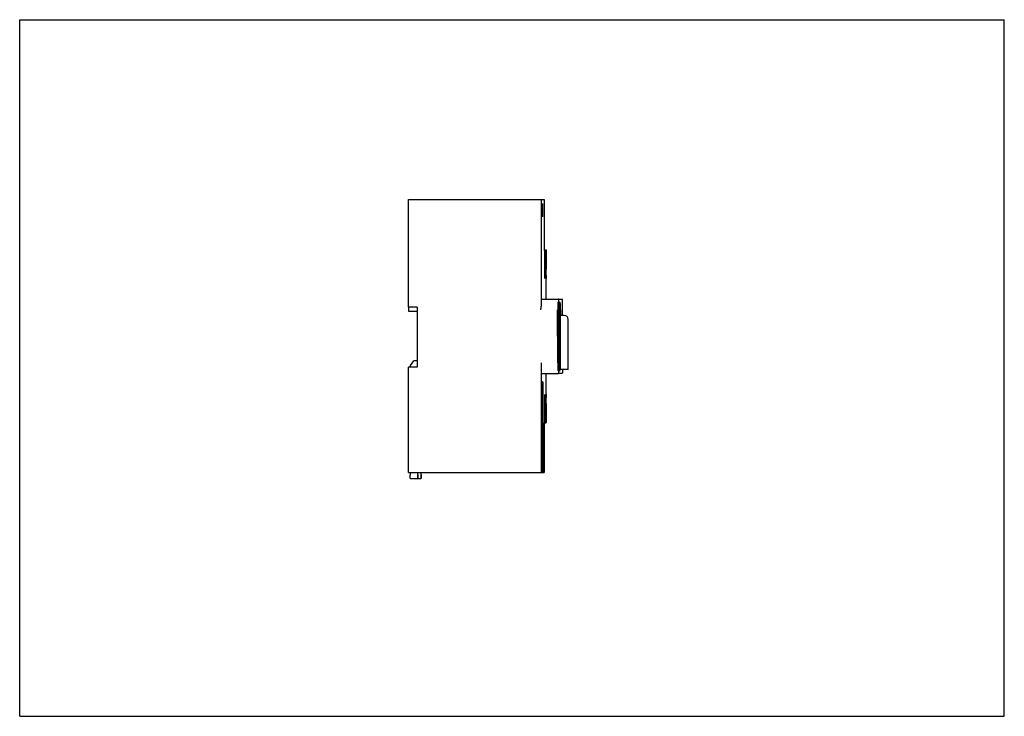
# Model space of a CAD drawing. Header units: inches. Extents: x 0 to 11.7, y 0 to 8.3.
import ezdxf

# ---------------------------------------------------------------- set-up
doc = ezdxf.new("R2010")
doc.units = ezdxf.units.IN
doc.header["$LTSCALE"] = 0.64311
doc.header["$MEASUREMENT"] = 0
doc.layers.get('0').update_dxf_attribs({"linetype": 'CONTINUOUS'})

msp = doc.modelspace()

# ---------------------------------------------------------------- linework, layer by layer
at = {"color": 7, "linetype": 'Continuous'}
for p, q in [((0, 0), (0, 8.268)), ((0, 8.268), (11.693, 8.268)), ((11.693, 0), (11.693, 8.268)), ((4.619, 4.856), (4.619, 6.132)), ((4.619, 6.132), (6.227, 6.132)), ((6.194, 6.126), (6.194, 4.864)), ((6.233, 5.538), (6.233, 6.126)), ((6.233, 5.538), (6.238, 5.538)), ((6.235, 5.538), (6.235, 5.533)), ((6.235, 5.307), (6.235, 5.528)), ((6.237, 5.528), (6.237, 5.538)), ((6.237, 5.528), (6.237, 5.307)), ((6.238, 5.489), (6.238, 5.538)), ((6.239, 5.538), (6.239, 5.489)), ((6.239, 5.538), (6.243, 5.538)), ((6.24, 5.538), (6.24, 5.533)), ((6.24, 5.307), (6.24, 5.528)), ((6.242, 5.528), (6.242, 5.538)), ((6.242, 5.528), (6.242, 5.307)), ((6.243, 5.489), (6.243, 5.538)), ((6.244, 5.538), (6.244, 5.489)), ((6.244, 5.538), (6.248, 5.538)), ((6.245, 5.538), (6.245, 5.533)), ((6.245, 5.307), (6.245, 5.528)), ((6.247, 5.528), (6.247, 5.538)), ((6.247, 5.528), (6.247, 5.307)), ((6.248, 5.489), (6.248, 5.538)), ((6.249, 5.538), (6.249, 5.489)), ((6.249, 5.538), (6.252, 5.538)), ((6.25, 5.538), (6.25, 5.533)), ((6.25, 5.307), (6.25, 5.528)), ((6.252, 5.528), (6.252, 5.538)), ((6.252, 5.528), (6.252, 5.307)), ((6.253, 5.538), (6.253, 5.504)), ((6.253, 5.504), (6.254, 5.504)), ((6.254, 4.952), (6.254, 5.504)), ((6.238, 5.489), (6.238, 5.455)), ((6.243, 5.489), (6.243, 5.455)), ((6.248, 5.489), (6.248, 5.455)), ((6.195, 4.952), (6.393, 4.952)), ((6.389, 4.913), (6.399, 4.913)), ((6.389, 4.913), (6.389, 4.911)), ((6.389, 4.911), (6.389, 4.909)), ((6.399, 4.947), (6.399, 4.91)), ((6.399, 4.913), (6.399, 4.91)), ((6.442, 4.947), (6.402, 4.947)), ((6.404, 4.913), (6.409, 4.913)), ((6.404, 4.913), (6.404, 4.909)), ((6.409, 4.91), (6.409, 4.913)), ((6.411, 4.917), (6.411, 4.918)), ((6.411, 4.895), (6.411, 4.917)), ((6.417, 4.913), (6.411, 4.913)), ((4.721, 4.856), (4.619, 4.856)), ((4.62, 4.805), (4.62, 4.856)), ((4.722, 4.805), (4.62, 4.805)), ((4.721, 4.856), (4.721, 4.144)), ((6.389, 4.195), (6.388, 4.826)), ((6.399, 4.91), (6.389, 4.91)), ((6.399, 4.91), (6.399, 4.908)), ((6.399, 4.113), (6.399, 4.906)), ((6.403, 4.889), (6.403, 4.9)), ((6.403, 4.196), (6.403, 4.826)), ((6.409, 4.909), (6.404, 4.909)), ((6.404, 4.907), (6.404, 4.896)), ((6.404, 4.896), (6.404, 4.826)), ((6.404, 4.826), (6.404, 4.825)), ((6.404, 4.822), (6.404, 4.825)), ((6.409, 4.909), (6.409, 4.905)), ((6.409, 4.826), (6.409, 4.825)), ((6.409, 4.195), (6.409, 4.825)), ((6.41, 4.825), (6.41, 4.84)), ((6.41, 4.194), (6.41, 4.825)), ((6.411, 4.911), (6.414, 4.911)), ((6.416, 4.91), (6.414, 4.911)), ((6.421, 4.759), (6.421, 4.823)), ((6.424, 4.825), (6.424, 4.759)), ((6.448, 4.759), (6.448, 4.822)), ((6.417, 4.759), (6.467, 4.759)), ((6.417, 4.759), (6.417, 4.164)), ((6.514, 4.116), (6.514, 4.711)), ((4.64, 4.162), (4.681, 4.218)), ((4.721, 4.218), (4.681, 4.218)), ((4.619, 2.895), (4.619, 4.144)), ((4.721, 4.144), (4.619, 4.144)), ((4.636, 4.144), (4.636, 4.157)), ((6.193, 4.196), (6.193, 2.901)), ((6.389, 4.109), (6.399, 4.109)), ((6.389, 4.108), (6.389, 4.106)), ((6.399, 4.106), (6.389, 4.106)), ((6.399, 4.113), (6.399, 4.109)), ((6.399, 4.109), (6.399, 4.106)), ((6.399, 4.109), (6.399, 4.076)), ((6.403, 4.119), (6.403, 4.13)), ((6.403, 4.11), (6.403, 4.119)), ((6.404, 4.195), (6.404, 4.198)), ((6.404, 4.195), (6.404, 4.123)), ((6.404, 4.123), (6.404, 4.11)), ((6.404, 4.11), (6.409, 4.11)), ((6.404, 4.11), (6.404, 4.109)), ((6.404, 4.109), (6.404, 4.106)), ((6.409, 4.106), (6.404, 4.106)), ((6.409, 4.114), (6.409, 4.11)), ((6.409, 4.106), (6.409, 4.11)), ((6.41, 4.178), (6.41, 4.194)), ((6.411, 4.12), (6.411, 4.126)), ((6.411, 4.101), (6.411, 4.112)), ((6.414, 4.109), (6.411, 4.109)), ((6.411, 4.106), (6.417, 4.106)), ((6.514, 4.116), (6.417, 4.116)), ((6.42, 4.113), (6.42, 4.116)), ((6.195, 4.07), (6.393, 4.07)), ((6.254, 3.482), (6.254, 4.07)), ((6.4, 4.072), (6.442, 4.072)), ((6.402, 4.082), (6.402, 4.092)), ((6.402, 4.078), (6.402, 4.082)), ((6.196, 3.97), (6.207, 3.97)), ((6.196, 3.97), (6.196, 2.901)), ((6.197, 3.97), (6.205, 3.969)), ((6.199, 2.909), (6.199, 3.951)), ((6.201, 3.956), (6.201, 3.956)), ((6.203, 2.909), (6.203, 3.95)), ((6.204, 3.956), (6.204, 3.956)), ((6.205, 3.969), (6.208, 3.969)), ((6.205, 3.969), (6.205, 3.956)), ((6.214, 3.969), (6.207, 3.97)), ((6.207, 2.909), (6.207, 3.949)), ((6.21, 2.909), (6.21, 3.949)), ((6.214, 3.969), (6.215, 2.901)), ((6.235, 3.491), (6.235, 3.712)), ((6.237, 3.712), (6.237, 3.491)), ((6.24, 3.491), (6.24, 3.712)), ((6.242, 3.712), (6.242, 3.491)), ((6.245, 3.491), (6.245, 3.712)), ((6.247, 3.712), (6.247, 3.491)), ((6.25, 3.491), (6.25, 3.712)), ((6.252, 3.712), (6.252, 3.491)), ((6.238, 3.565), (6.238, 3.53)), ((6.238, 3.482), (6.238, 3.53)), ((6.239, 3.53), (6.239, 3.482)), ((6.243, 3.565), (6.243, 3.53)), ((6.243, 3.482), (6.243, 3.53)), ((6.244, 3.53), (6.244, 3.482)), ((6.248, 3.565), (6.248, 3.53)), ((6.248, 3.482), (6.248, 3.53)), ((6.249, 3.53), (6.249, 3.482)), ((6.233, 3.482), (6.238, 3.482)), ((6.233, 2.901), (6.233, 3.482)), ((6.235, 3.491), (6.235, 3.482)), ((6.237, 3.482), (6.237, 3.487)), ((6.239, 3.482), (6.243, 3.482)), ((6.24, 3.491), (6.24, 3.482)), ((6.242, 3.482), (6.242, 3.487)), ((6.244, 3.482), (6.248, 3.482)), ((6.245, 3.491), (6.245, 3.482)), ((6.247, 3.482), (6.247, 3.487)), ((6.249, 3.482), (6.254, 3.482)), ((6.25, 3.491), (6.25, 3.482)), ((6.252, 3.482), (6.252, 3.487)), ((4.619, 2.895), (6.227, 2.895)), ((4.638, 2.895), (4.638, 2.862)), ((4.638, 2.828), (4.638, 2.862)), ((4.642, 2.821), (4.722, 2.821)), ((4.725, 2.821), (4.762, 2.821)), ((4.726, 2.895), (4.726, 2.862)), ((4.727, 2.87), (4.727, 2.825)), ((4.728, 2.87), (4.729, 2.874)), ((4.728, 2.87), (4.728, 2.825)), ((4.729, 2.884), (4.729, 2.895)), ((4.729, 2.862), (4.729, 2.87)), ((4.729, 2.855), (4.729, 2.862)), ((4.765, 2.895), (4.765, 2.862)), ((4.766, 2.87), (4.767, 2.87)), ((4.767, 2.87), (4.767, 2.825)), ((4.767, 2.87), (4.767, 2.825)), ((4.768, 2.884), (4.768, 2.895)), ((4.768, 2.87), (4.768, 2.874)), ((4.769, 2.862), (4.769, 2.87)), ((4.769, 2.855), (4.769, 2.862)), ((6.196, 2.903), (6.196, 2.903)), ((6.197, 2.903), (6.201, 2.903)), ((6.201, 2.903), (6.205, 2.903)), ((6.202, 2.906), (6.203, 2.908)), ((6.205, 2.903), (6.214, 2.903)), ((6.21, 2.896), (6.209, 2.895)), ((0, 0), (11.693, 0))]:
    msp.add_line(p, q, dxfattribs=at)
for centre, radius, start, end in [((6.188, 6.126), 0.0059, 359.9811, 90.0167), ((5.263, 5.528), 0.971, 359.9889, 0.2802), ((5.268, 5.528), 0.971, 359.9889, 0.2802), ((5.274, 5.528), 0.971, 359.9889, 0.2802), ((5.279, 5.528), 0.971, 359.9889, 0.2802), ((6.393, 4.947), 0.0059, 359.9861, 90.0117), ((3.5, 4.888), 2.903, 0.5482, 0.8483), ((0.801, 4.862), 5.601, 0.3825, 0.5468), ((6.013, 4.906), 0.386, 359.9885, 0.2963), ((-5.982, 4.828), 12.385, 359.9947, 0.286), ((6.799, 4.898), 0.395, 178.478, 178.761), ((14.102, 4.831), 7.692, 179.5243, 179.9343), ((6.467, 4.711), 0.0472, 0, 90), ((3.621, 4.133), 2.782, 359.1553, 359.5327), ((-4.8, 4.192), 11.203, 359.6835, 0.0207), ((6.662, 4.117), 0.258, 181.5305, 181.7121), ((6.559, 4.114), 0.155, 181.8182, 182.0829), ((12.913, 4.182), 6.502, 180.0371, 180.4961), ((8.503, 4.143), 2.092, 180.6287, 180.7577), ((7.89, 4.135), 1.479, 180.755, 180.902), ((6.393, 4.076), 0.0059, 269.9778, 0.0244), ((7.208, 3.491), 0.971, 179.9889, 180.2802), ((7.213, 3.491), 0.971, 179.9889, 180.2802), ((7.218, 3.491), 0.971, 179.9889, 180.2802), ((7.224, 3.491), 0.971, 179.9889, 180.2802), ((3.269, 2.884), 1.459, 359.7954, 0.004), ((3.895, 2.881), 0.833, 359.5125, 359.817), ((1.629, 2.859), 3.1, 359.6422, 359.9254), ((3.427, 2.847), 1.302, 359.2917, 359.6763), ((4.266, 2.837), 0.463, 358.9072, 359.3145), ((3.309, 2.884), 1.459, 359.7954, 0.004), ((3.935, 2.881), 0.833, 359.5125, 359.817), ((1.669, 2.859), 3.1, 359.6422, 359.9254), ((3.466, 2.847), 1.302, 359.2917, 359.6763), ((4.306, 2.837), 0.463, 358.9072, 359.3145), ((6.19, 2.909), 0.00593, 351.6815, 359.5002), ((6.197, 2.909), 0.00583, 350.3288, 359.9429), ((6.201, 2.909), 0.00583, 330.167, 359.9428), ((6.205, 2.909), 0.00583, 330.1741, 359.9429), ((6.209, 2.901), 0.00597, 287.0696, 299.9244), ((6.208, 2.909), 0.00583, 330.167, 359.9428), ((6.227, 2.901), 0.0059, 269.9883, 0.0139)]:
    msp.add_arc(centre, radius, start, end, dxfattribs=at)
msp.add_ellipse((6.414, 4.51), major_axis=(0, 0.0564), ratio=0.008727, dxfattribs=at)
for centre, major_axis, ratio, start_param, end_param in [((4.64, 4.162), (0.00394, 0.00535), 0.004167, -4.709321, -3.138525), ((6.417, 4.164), (0, 0.0472), 0.008727, -4.712389, -3.141593)]:
    msp.add_ellipse(centre, major_axis=major_axis, ratio=ratio, start_param=start_param, end_param=end_param, dxfattribs=at)
for points, knots in [([(6.197, 6.085), (6.197, 6.085), (6.197, 6.085), (6.197, 6.084), (6.197, 6.084), (6.197, 6.083), (6.197, 6.081), (6.197, 6.079), (6.197, 6.075), (6.197, 6.071), (6.197, 6.067), (6.197, 6.059), (6.197, 6.049), (6.197, 6.036), (6.197, 6.021), (6.197, 6.011), (6.197, 6.006)], [0, 0, 0, 0, 0.00129, 0.004941, 0.010971, 0.019369, 0.043205, 0.07628, 0.118239, 0.168664, 0.227124, 0.29303, 0.444486, 0.61732, 0.805112, 1, 1, 1, 1]), ([(6.198, 6.006), (6.198, 6.011), (6.198, 6.021), (6.198, 6.036), (6.198, 6.049), (6.198, 6.059), (6.198, 6.067), (6.198, 6.071), (6.198, 6.075), (6.198, 6.079), (6.198, 6.081), (6.198, 6.083), (6.198, 6.084), (6.198, 6.084), (6.198, 6.085), (6.198, 6.085), (6.197, 6.085)], [0, 0, 0, 0, 0.19492, 0.382722, 0.55556, 0.70703, 0.772944, 0.831401, 0.881825, 0.923778, 0.956838, 0.980662, 0.989055, 0.99508, 0.998722, 1, 1, 1, 1]), ([(6.209, 6.085), (6.209, 6.085), (6.209, 6.085), (6.209, 6.084), (6.209, 6.084), (6.209, 6.083), (6.209, 6.081), (6.209, 6.079), (6.208, 6.075), (6.208, 6.071), (6.208, 6.067), (6.208, 6.059), (6.208, 6.049), (6.208, 6.036), (6.208, 6.021), (6.208, 6.011), (6.208, 6.006)], [0, 0, 0, 0, 0.001289, 0.004938, 0.010969, 0.019368, 0.043203, 0.076277, 0.118238, 0.168665, 0.227123, 0.29303, 0.444486, 0.617318, 0.805108, 1, 1, 1, 1]), ([(6.209, 6.006), (6.209, 6.011), (6.209, 6.021), (6.209, 6.036), (6.209, 6.049), (6.209, 6.059), (6.209, 6.067), (6.209, 6.071), (6.209, 6.075), (6.209, 6.079), (6.209, 6.081), (6.209, 6.083), (6.209, 6.084), (6.209, 6.084), (6.209, 6.085), (6.209, 6.085), (6.209, 6.085)], [0, 0, 0, 0, 0.194913, 0.38271, 0.555544, 0.707004, 0.772912, 0.831366, 0.881793, 0.923754, 0.956821, 0.980651, 0.989047, 0.995074, 0.998719, 1, 1, 1, 1]), ([(6.197, 6.006), (6.197, 6.001), (6.197, 5.99), (6.197, 5.976), (6.197, 5.962), (6.197, 5.952), (6.197, 5.945), (6.197, 5.94), (6.197, 5.936), (6.197, 5.933), (6.197, 5.93), (6.197, 5.929), (6.197, 5.928), (6.197, 5.927), (6.197, 5.927), (6.197, 5.927), (6.197, 5.927)], [0, 0, 0, 0, 0.194913, 0.38271, 0.555544, 0.707004, 0.772912, 0.831366, 0.881793, 0.923754, 0.956821, 0.980651, 0.989047, 0.995074, 0.998719, 1, 1, 1, 1]), ([(6.197, 5.927), (6.198, 5.927), (6.198, 5.927), (6.198, 5.927), (6.198, 5.928), (6.198, 5.929), (6.198, 5.93), (6.198, 5.933), (6.198, 5.936), (6.198, 5.94), (6.198, 5.945), (6.198, 5.952), (6.198, 5.962), (6.198, 5.976), (6.198, 5.99), (6.198, 6.001), (6.198, 6.006)], [0, 0, 0, 0, 0.001289, 0.004938, 0.010969, 0.019368, 0.043203, 0.076277, 0.118238, 0.168665, 0.227123, 0.29303, 0.444486, 0.617318, 0.805108, 1, 1, 1, 1]), ([(6.208, 6.006), (6.208, 6.001), (6.208, 5.99), (6.208, 5.976), (6.208, 5.962), (6.208, 5.952), (6.208, 5.945), (6.208, 5.94), (6.208, 5.936), (6.209, 5.933), (6.209, 5.93), (6.209, 5.929), (6.209, 5.928), (6.209, 5.927), (6.209, 5.927), (6.209, 5.927), (6.209, 5.927)], [0, 0, 0, 0, 0.194913, 0.38271, 0.555544, 0.707004, 0.772912, 0.831366, 0.881793, 0.923754, 0.956821, 0.980651, 0.989047, 0.995074, 0.998719, 1, 1, 1, 1]), ([(6.209, 5.927), (6.209, 5.927), (6.209, 5.927), (6.209, 5.927), (6.209, 5.928), (6.209, 5.929), (6.209, 5.93), (6.209, 5.933), (6.209, 5.936), (6.209, 5.94), (6.209, 5.945), (6.209, 5.952), (6.209, 5.962), (6.209, 5.976), (6.209, 5.99), (6.209, 6.001), (6.209, 6.006)], [0, 0, 0, 0, 0.001289, 0.004938, 0.010969, 0.019368, 0.043203, 0.076277, 0.118238, 0.168665, 0.227123, 0.29303, 0.444486, 0.617318, 0.805108, 1, 1, 1, 1]), ([(6.195, 5.848), (6.195, 5.854), (6.195, 5.865), (6.195, 5.881), (6.195, 5.895), (6.195, 5.907), (6.195, 5.915), (6.195, 5.92), (6.195, 5.924), (6.195, 5.928), (6.195, 5.93), (6.195, 5.932), (6.195, 5.933), (6.195, 5.934), (6.195, 5.934), (6.195, 5.934), (6.195, 5.934)], [0, 0, 0, 0, 0.194913, 0.38271, 0.555544, 0.707004, 0.772912, 0.831366, 0.881793, 0.923754, 0.956821, 0.980651, 0.989047, 0.995074, 0.998719, 1, 1, 1, 1]), ([(6.195, 5.762), (6.195, 5.762), (6.195, 5.762), (6.195, 5.763), (6.195, 5.763), (6.195, 5.764), (6.195, 5.766), (6.195, 5.769), (6.195, 5.772), (6.195, 5.777), (6.195, 5.782), (6.195, 5.79), (6.195, 5.801), (6.195, 5.816), (6.195, 5.832), (6.195, 5.843), (6.195, 5.848)], [0, 0, 0, 0, 0.001289, 0.004938, 0.010969, 0.019368, 0.043203, 0.076277, 0.118238, 0.168665, 0.227123, 0.29303, 0.444486, 0.617318, 0.805108, 1, 1, 1, 1]), ([(6.238, 5.455), (6.238, 5.452), (6.238, 5.446), (6.238, 5.438), (6.238, 5.43), (6.238, 5.424), (6.238, 5.419), (6.238, 5.416), (6.238, 5.414), (6.238, 5.412), (6.238, 5.411), (6.238, 5.411), (6.238, 5.41), (6.238, 5.41)], [0, 0, 0, 0, 0.194818, 0.382701, 0.555566, 0.707004, 0.831365, 0.881826, 0.923762, 0.956835, 0.98072, 0.995126, 1, 1, 1, 1]), ([(6.238, 5.41), (6.238, 5.41), (6.238, 5.411), (6.238, 5.411), (6.238, 5.412), (6.238, 5.414), (6.238, 5.416), (6.239, 5.419), (6.239, 5.424), (6.239, 5.43), (6.239, 5.438), (6.239, 5.446), (6.239, 5.452), (6.239, 5.455)], [0, 0, 0, 0, 0.004864, 0.019265, 0.043143, 0.076205, 0.118134, 0.168595, 0.29295, 0.444398, 0.617281, 0.805179, 1, 1, 1, 1]), ([(6.243, 5.455), (6.243, 5.452), (6.243, 5.446), (6.243, 5.438), (6.243, 5.43), (6.243, 5.424), (6.243, 5.419), (6.243, 5.416), (6.243, 5.414), (6.243, 5.412), (6.243, 5.411), (6.243, 5.411), (6.243, 5.41), (6.243, 5.41)], [0, 0, 0, 0, 0.194818, 0.382701, 0.555566, 0.707004, 0.831365, 0.881826, 0.923762, 0.956835, 0.98072, 0.995126, 1, 1, 1, 1]), ([(6.243, 5.41), (6.244, 5.41), (6.243, 5.411), (6.244, 5.411), (6.244, 5.412), (6.244, 5.414), (6.244, 5.416), (6.244, 5.419), (6.244, 5.424), (6.244, 5.43), (6.244, 5.438), (6.244, 5.446), (6.244, 5.452), (6.244, 5.455)], [0, 0, 0, 0, 0.004864, 0.019265, 0.043143, 0.076205, 0.118134, 0.168595, 0.29295, 0.444398, 0.617281, 0.805179, 1, 1, 1, 1]), ([(6.248, 5.455), (6.248, 5.452), (6.248, 5.446), (6.248, 5.438), (6.248, 5.43), (6.248, 5.424), (6.248, 5.419), (6.248, 5.416), (6.248, 5.414), (6.248, 5.412), (6.248, 5.411), (6.249, 5.411), (6.249, 5.41), (6.249, 5.41)], [0, 0, 0, 0, 0.194818, 0.382701, 0.555566, 0.707004, 0.831365, 0.881826, 0.923762, 0.956835, 0.98072, 0.995126, 1, 1, 1, 1]), ([(6.249, 5.41), (6.249, 5.41), (6.249, 5.411), (6.249, 5.411), (6.249, 5.412), (6.249, 5.414), (6.249, 5.416), (6.249, 5.419), (6.249, 5.424), (6.249, 5.43), (6.249, 5.438), (6.249, 5.446), (6.249, 5.452), (6.249, 5.455)], [0, 0, 0, 0, 0.004864, 0.019265, 0.043143, 0.076205, 0.118134, 0.168595, 0.29295, 0.444398, 0.617281, 0.805179, 1, 1, 1, 1]), ([(6.235, 5.307), (6.235, 5.3), (6.235, 5.286), (6.235, 5.266), (6.235, 5.247), (6.235, 5.233), (6.235, 5.223), (6.235, 5.217), (6.235, 5.211), (6.235, 5.207), (6.235, 5.203), (6.235, 5.201), (6.236, 5.199), (6.236, 5.199), (6.236, 5.198), (6.236, 5.198), (6.236, 5.198)], [0, 0, 0, 0, 0.19496, 0.382669, 0.555486, 0.706988, 0.772891, 0.831333, 0.881787, 0.923746, 0.9568, 0.98067, 0.989077, 0.995096, 0.998724, 1, 1, 1, 1]), ([(6.236, 5.198), (6.236, 5.198), (6.236, 5.198), (6.236, 5.199), (6.236, 5.199), (6.236, 5.201), (6.236, 5.203), (6.236, 5.207), (6.236, 5.211), (6.236, 5.217), (6.236, 5.223), (6.236, 5.233), (6.237, 5.247), (6.237, 5.266), (6.237, 5.286), (6.237, 5.3), (6.237, 5.307)], [0, 0, 0, 0, 0.001273, 0.004898, 0.010916, 0.019322, 0.043185, 0.076232, 0.11819, 0.16864, 0.227079, 0.292985, 0.44449, 0.617318, 0.805038, 1, 1, 1, 1]), ([(6.24, 5.307), (6.24, 5.3), (6.24, 5.286), (6.24, 5.266), (6.24, 5.247), (6.24, 5.233), (6.24, 5.223), (6.24, 5.217), (6.24, 5.211), (6.24, 5.207), (6.241, 5.203), (6.241, 5.201), (6.241, 5.199), (6.241, 5.199), (6.241, 5.198), (6.241, 5.198), (6.241, 5.198)], [0, 0, 0, 0, 0.19496, 0.382669, 0.555486, 0.706988, 0.772891, 0.831333, 0.881787, 0.923746, 0.9568, 0.98067, 0.989077, 0.995096, 0.998724, 1, 1, 1, 1]), ([(6.241, 5.198), (6.241, 5.198), (6.241, 5.198), (6.241, 5.199), (6.241, 5.199), (6.241, 5.201), (6.241, 5.203), (6.241, 5.207), (6.241, 5.211), (6.241, 5.217), (6.241, 5.223), (6.242, 5.233), (6.242, 5.247), (6.242, 5.266), (6.242, 5.286), (6.242, 5.3), (6.242, 5.307)], [0, 0, 0, 0, 0.001273, 0.004898, 0.010916, 0.019322, 0.043185, 0.076232, 0.11819, 0.16864, 0.227079, 0.292985, 0.44449, 0.617318, 0.805038, 1, 1, 1, 1]), ([(6.245, 5.307), (6.245, 5.3), (6.245, 5.286), (6.245, 5.266), (6.245, 5.247), (6.245, 5.233), (6.245, 5.223), (6.245, 5.217), (6.246, 5.211), (6.246, 5.207), (6.246, 5.203), (6.246, 5.201), (6.246, 5.199), (6.246, 5.199), (6.246, 5.198), (6.246, 5.198), (6.246, 5.198)], [0, 0, 0, 0, 0.19496, 0.382669, 0.555486, 0.706988, 0.772891, 0.831333, 0.881787, 0.923746, 0.9568, 0.98067, 0.989077, 0.995096, 0.998724, 1, 1, 1, 1]), ([(6.246, 5.198), (6.246, 5.198), (6.246, 5.198), (6.246, 5.199), (6.246, 5.199), (6.246, 5.201), (6.246, 5.203), (6.246, 5.207), (6.246, 5.211), (6.247, 5.217), (6.247, 5.223), (6.247, 5.233), (6.247, 5.247), (6.247, 5.266), (6.247, 5.286), (6.247, 5.3), (6.247, 5.307)], [0, 0, 0, 0, 0.001273, 0.004898, 0.010916, 0.019322, 0.043185, 0.076232, 0.11819, 0.16864, 0.227079, 0.292985, 0.44449, 0.617318, 0.805038, 1, 1, 1, 1]), ([(6.25, 5.307), (6.25, 5.3), (6.25, 5.286), (6.25, 5.266), (6.25, 5.247), (6.25, 5.233), (6.251, 5.223), (6.251, 5.217), (6.251, 5.211), (6.251, 5.207), (6.251, 5.203), (6.251, 5.201), (6.251, 5.199), (6.251, 5.199), (6.251, 5.198), (6.251, 5.198), (6.251, 5.198)], [0, 0, 0, 0, 0.19496, 0.382669, 0.555486, 0.706988, 0.772891, 0.831333, 0.881787, 0.923746, 0.9568, 0.98067, 0.989077, 0.995096, 0.998724, 1, 1, 1, 1]), ([(6.251, 5.198), (6.251, 5.198), (6.251, 5.198), (6.251, 5.199), (6.251, 5.199), (6.251, 5.201), (6.251, 5.203), (6.252, 5.207), (6.252, 5.211), (6.252, 5.217), (6.252, 5.223), (6.252, 5.233), (6.252, 5.247), (6.252, 5.266), (6.252, 5.286), (6.252, 5.3), (6.252, 5.307)], [0, 0, 0, 0, 0.001273, 0.004898, 0.010916, 0.019322, 0.043185, 0.076232, 0.11819, 0.16864, 0.227079, 0.292985, 0.44449, 0.617318, 0.805038, 1, 1, 1, 1]), ([(6.394, 4.952), (6.395, 4.952), (6.398, 4.951), (6.4, 4.948), (6.4, 4.947)], [0, 0, 0, 0, 0.551511, 1, 1, 1, 1]), ([(6.402, 4.931), (6.402, 4.935), (6.402, 4.94), (6.402, 4.946), (6.402, 4.949), (6.4, 4.951), (6.399, 4.952)], [0, 0, 0, 0, 0.560192, 0.706752, 0.764689, 1, 1, 1, 1]), ([(6.448, 4.822), (6.448, 4.837), (6.448, 4.86), (6.448, 4.889), (6.448, 4.905), (6.448, 4.916), (6.448, 4.923), (6.448, 4.929), (6.448, 4.934), (6.448, 4.937), (6.448, 4.94), (6.447, 4.943), (6.446, 4.946), (6.443, 4.947), (6.442, 4.947)], [0, 0, 0, 0, 0.365868, 0.530084, 0.672763, 0.734192, 0.788173, 0.83418, 0.87179, 0.900729, 0.921081, 0.935514, 0.95637, 1, 1, 1, 1]), ([(6.188, 4.826), (6.189, 4.833), (6.192, 4.845), (6.194, 4.858), (6.194, 4.864)], [0, 0, 0, 0, 0.506049, 1, 1, 1, 1]), ([(6.389, 4.909), (6.389, 4.898), (6.389, 4.871), (6.389, 4.843), (6.389, 4.826)], [0, 0, 0, 0, 0.381707, 1, 1, 1, 1]), ([(6.409, 4.905), (6.409, 4.895), (6.409, 4.869), (6.409, 4.843), (6.409, 4.826)], [0, 0, 0, 0, 0.381683, 1, 1, 1, 1]), ([(6.421, 4.823), (6.421, 4.833), (6.421, 4.853), (6.421, 4.877), (6.421, 4.891), (6.421, 4.898), (6.42, 4.902), (6.42, 4.904), (6.42, 4.906), (6.419, 4.908), (6.418, 4.91), (6.416, 4.91)], [0, 0, 0, 0, 0.362769, 0.666892, 0.781156, 0.8639, 0.892592, 0.913028, 0.929335, 0.955297, 1, 1, 1, 1]), ([(6.389, 4.195), (6.389, 4.176), (6.389, 4.151), (6.389, 4.122), (6.389, 4.112), (6.389, 4.108)], [0, 0, 0, 0, 0.642418, 0.870897, 1, 1, 1, 1]), ([(6.409, 4.195), (6.409, 4.178), (6.409, 4.151), (6.409, 4.124), (6.409, 4.114)], [0, 0, 0, 0, 0.617798, 1, 1, 1, 1]), ([(6.418, 4.11), (6.418, 4.11), (6.419, 4.111), (6.42, 4.112), (6.42, 4.113)], [0, 0, 0, 0, 0.306346, 1, 1, 1, 1]), ([(6.448, 4.116), (6.448, 4.111), (6.448, 4.103), (6.448, 4.093), (6.448, 4.087), (6.448, 4.083), (6.448, 4.08), (6.448, 4.077), (6.447, 4.075), (6.445, 4.072), (6.443, 4.072), (6.442, 4.072)], [0, 0, 0, 0, 0.358864, 0.502842, 0.620955, 0.712077, 0.776041, 0.818784, 0.870274, 0.932954, 1, 1, 1, 1]), ([(6.4, 4.076), (6.4, 4.075), (6.398, 4.072), (6.395, 4.07), (6.394, 4.07)], [0, 0, 0, 0, 0.448488, 1, 1, 1, 1]), ([(6.396, 4.07), (6.397, 4.07), (6.399, 4.071), (6.4, 4.072), (6.401, 4.073)], [0, 0, 0, 0, 0.512069, 1, 1, 1, 1]), ([(6.199, 3.951), (6.199, 3.952), (6.198, 3.954), (6.197, 3.955), (6.196, 3.956)], [0, 0, 0, 0, 0.499982, 1, 1, 1, 1]), ([(6.203, 3.95), (6.203, 3.951), (6.202, 3.953), (6.2, 3.955), (6.199, 3.955)], [0, 0, 0, 0, 0.464799, 1, 1, 1, 1]), ([(6.207, 3.949), (6.207, 3.95), (6.206, 3.952), (6.205, 3.954), (6.204, 3.954)], [0, 0, 0, 0, 0.500005, 1, 1, 1, 1]), ([(6.21, 3.949), (6.21, 3.95), (6.21, 3.952), (6.208, 3.954), (6.207, 3.954)], [0, 0, 0, 0, 0.500005, 1, 1, 1, 1]), ([(6.214, 3.949), (6.214, 3.95), (6.214, 3.952), (6.212, 3.954), (6.211, 3.954)], [0, 0, 0, 0, 0.500005, 1, 1, 1, 1]), ([(6.236, 3.821), (6.236, 3.821), (6.236, 3.821), (6.236, 3.821), (6.236, 3.82), (6.235, 3.818), (6.235, 3.816), (6.235, 3.812), (6.235, 3.808), (6.235, 3.802), (6.235, 3.796), (6.235, 3.786), (6.235, 3.772), (6.235, 3.753), (6.235, 3.733), (6.235, 3.719), (6.235, 3.712)], [0, 0, 0, 0, 0.001273, 0.004898, 0.010916, 0.019322, 0.043185, 0.076232, 0.11819, 0.16864, 0.227079, 0.292985, 0.44449, 0.617318, 0.805038, 1, 1, 1, 1]), ([(6.237, 3.712), (6.237, 3.719), (6.237, 3.733), (6.237, 3.753), (6.237, 3.772), (6.236, 3.786), (6.236, 3.796), (6.236, 3.802), (6.236, 3.808), (6.236, 3.812), (6.236, 3.816), (6.236, 3.818), (6.236, 3.82), (6.236, 3.821), (6.236, 3.821), (6.236, 3.821), (6.236, 3.821)], [0, 0, 0, 0, 0.19496, 0.382669, 0.555486, 0.706988, 0.772891, 0.831333, 0.881787, 0.923746, 0.9568, 0.98067, 0.989077, 0.995096, 0.998724, 1, 1, 1, 1]), ([(6.241, 3.821), (6.241, 3.821), (6.241, 3.821), (6.241, 3.821), (6.241, 3.82), (6.241, 3.818), (6.241, 3.816), (6.24, 3.812), (6.24, 3.808), (6.24, 3.802), (6.24, 3.796), (6.24, 3.786), (6.24, 3.772), (6.24, 3.753), (6.24, 3.733), (6.24, 3.719), (6.24, 3.712)], [0, 0, 0, 0, 0.001273, 0.004898, 0.010916, 0.019322, 0.043185, 0.076232, 0.11819, 0.16864, 0.227079, 0.292985, 0.44449, 0.617318, 0.805038, 1, 1, 1, 1]), ([(6.242, 3.712), (6.242, 3.719), (6.242, 3.733), (6.242, 3.753), (6.242, 3.772), (6.242, 3.786), (6.241, 3.796), (6.241, 3.802), (6.241, 3.808), (6.241, 3.812), (6.241, 3.816), (6.241, 3.818), (6.241, 3.82), (6.241, 3.821), (6.241, 3.821), (6.241, 3.821), (6.241, 3.821)], [0, 0, 0, 0, 0.19496, 0.382669, 0.555486, 0.706988, 0.772891, 0.831333, 0.881787, 0.923746, 0.9568, 0.98067, 0.989077, 0.995096, 0.998724, 1, 1, 1, 1]), ([(6.246, 3.821), (6.246, 3.821), (6.246, 3.821), (6.246, 3.821), (6.246, 3.82), (6.246, 3.818), (6.246, 3.816), (6.246, 3.812), (6.246, 3.808), (6.245, 3.802), (6.245, 3.796), (6.245, 3.786), (6.245, 3.772), (6.245, 3.753), (6.245, 3.733), (6.245, 3.719), (6.245, 3.712)], [0, 0, 0, 0, 0.001273, 0.004898, 0.010916, 0.019322, 0.043185, 0.076232, 0.11819, 0.16864, 0.227079, 0.292985, 0.44449, 0.617318, 0.805038, 1, 1, 1, 1]), ([(6.247, 3.712), (6.247, 3.719), (6.247, 3.733), (6.247, 3.753), (6.247, 3.772), (6.247, 3.786), (6.247, 3.796), (6.247, 3.802), (6.246, 3.808), (6.246, 3.812), (6.246, 3.816), (6.246, 3.818), (6.246, 3.82), (6.246, 3.821), (6.246, 3.821), (6.246, 3.821), (6.246, 3.821)], [0, 0, 0, 0, 0.19496, 0.382669, 0.555486, 0.706988, 0.772891, 0.831333, 0.881787, 0.923746, 0.9568, 0.98067, 0.989077, 0.995096, 0.998724, 1, 1, 1, 1]), ([(6.251, 3.821), (6.251, 3.821), (6.251, 3.821), (6.251, 3.821), (6.251, 3.82), (6.251, 3.818), (6.251, 3.816), (6.251, 3.812), (6.251, 3.808), (6.251, 3.802), (6.251, 3.796), (6.25, 3.786), (6.25, 3.772), (6.25, 3.753), (6.25, 3.733), (6.25, 3.719), (6.25, 3.712)], [0, 0, 0, 0, 0.001273, 0.004898, 0.010916, 0.019322, 0.043185, 0.076232, 0.11819, 0.16864, 0.227079, 0.292985, 0.44449, 0.617318, 0.805038, 1, 1, 1, 1]), ([(6.252, 3.712), (6.252, 3.719), (6.252, 3.733), (6.252, 3.753), (6.252, 3.772), (6.252, 3.786), (6.252, 3.796), (6.252, 3.802), (6.252, 3.808), (6.252, 3.812), (6.251, 3.816), (6.251, 3.818), (6.251, 3.82), (6.251, 3.821), (6.251, 3.821), (6.251, 3.821), (6.251, 3.821)], [0, 0, 0, 0, 0.19496, 0.382669, 0.555486, 0.706988, 0.772891, 0.831333, 0.881787, 0.923746, 0.9568, 0.98067, 0.989077, 0.995096, 0.998724, 1, 1, 1, 1]), ([(6.238, 3.609), (6.238, 3.609), (6.238, 3.608), (6.238, 3.608), (6.238, 3.607), (6.238, 3.605), (6.238, 3.604), (6.238, 3.6), (6.238, 3.596), (6.238, 3.589), (6.238, 3.581), (6.238, 3.573), (6.238, 3.568), (6.238, 3.565)], [0, 0, 0, 0, 0.004864, 0.019265, 0.043143, 0.076205, 0.118134, 0.168595, 0.29295, 0.444398, 0.617281, 0.805179, 1, 1, 1, 1]), ([(6.243, 3.609), (6.243, 3.609), (6.243, 3.608), (6.243, 3.608), (6.243, 3.607), (6.243, 3.605), (6.243, 3.604), (6.243, 3.6), (6.243, 3.596), (6.243, 3.589), (6.243, 3.581), (6.243, 3.573), (6.243, 3.568), (6.243, 3.565)], [0, 0, 0, 0, 0.004864, 0.019265, 0.043143, 0.076205, 0.118134, 0.168595, 0.29295, 0.444398, 0.617281, 0.805179, 1, 1, 1, 1]), ([(6.249, 3.609), (6.249, 3.609), (6.249, 3.608), (6.248, 3.608), (6.248, 3.607), (6.248, 3.605), (6.248, 3.604), (6.248, 3.6), (6.248, 3.596), (6.248, 3.589), (6.248, 3.581), (6.248, 3.573), (6.248, 3.568), (6.248, 3.565)], [0, 0, 0, 0, 0.004864, 0.019265, 0.043143, 0.076205, 0.118134, 0.168595, 0.29295, 0.444398, 0.617281, 0.805179, 1, 1, 1, 1]), ([(6.195, 3.171), (6.195, 3.177), (6.195, 3.188), (6.195, 3.204), (6.195, 3.218), (6.195, 3.229), (6.195, 3.237), (6.195, 3.242), (6.195, 3.247), (6.195, 3.25), (6.195, 3.253), (6.195, 3.255), (6.195, 3.256), (6.195, 3.257), (6.195, 3.257), (6.195, 3.257), (6.195, 3.257)], [0, 0, 0, 0, 0.194913, 0.38271, 0.555544, 0.707004, 0.772912, 0.831366, 0.881793, 0.923754, 0.956821, 0.980651, 0.989047, 0.995074, 0.998719, 1, 1, 1, 1]), ([(6.195, 3.085), (6.195, 3.085), (6.195, 3.085), (6.195, 3.086), (6.195, 3.086), (6.195, 3.087), (6.195, 3.089), (6.195, 3.092), (6.195, 3.095), (6.195, 3.1), (6.195, 3.105), (6.195, 3.113), (6.195, 3.124), (6.195, 3.139), (6.195, 3.154), (6.195, 3.165), (6.195, 3.171)], [0, 0, 0, 0, 0.001289, 0.004938, 0.010969, 0.019368, 0.043203, 0.076277, 0.118238, 0.168665, 0.227123, 0.29303, 0.444486, 0.617318, 0.805108, 1, 1, 1, 1]), ([(4.642, 2.821), (4.642, 2.821), (4.64, 2.821), (4.639, 2.823), (4.638, 2.825), (4.638, 2.826), (4.638, 2.827), (4.638, 2.828)], [0, 0, 0, 0, 0.26821, 0.519573, 0.678834, 0.808167, 1, 1, 1, 1]), ([(4.727, 2.825), (4.727, 2.823), (4.726, 2.821), (4.724, 2.821), (4.723, 2.821)], [0, 0, 0, 0, 0.550266, 1, 1, 1, 1]), ([(4.767, 2.825), (4.767, 2.823), (4.766, 2.821), (4.764, 2.821), (4.763, 2.821)], [0, 0, 0, 0, 0.550266, 1, 1, 1, 1]), ([(6.193, 2.901), (6.193, 2.9), (6.192, 2.897), (6.189, 2.895), (6.188, 2.895)], [0, 0, 0, 0, 0.552321, 1, 1, 1, 1]), ([(6.2, 2.909), (6.2, 2.908), (6.199, 2.906), (6.197, 2.904), (6.196, 2.904)], [0, 0, 0, 0, 0.461013, 1, 1, 1, 1]), ([(6.215, 2.901), (6.215, 2.9), (6.214, 2.898), (6.212, 2.897), (6.212, 2.896)], [0, 0, 0, 0, 0.500062, 1, 1, 1, 1])]:
    msp.add_open_spline(points, degree=3, knots=knots, dxfattribs=at)
for points in [[(6.23, 6.131), (6.229, 6.132), (6.228, 6.132), (6.227, 6.132)], [(6.233, 6.127), (6.233, 6.129), (6.232, 6.13), (6.23, 6.131)], [(6.399, 4.952), (6.398, 4.952), (6.397, 4.952), (6.396, 4.952)], [(6.414, 4.109), (6.415, 4.109), (6.417, 4.109), (6.418, 4.11)], [(6.199, 3.955), (6.199, 3.956), (6.198, 3.956), (6.197, 3.956)], [(6.204, 3.954), (6.203, 3.955), (6.202, 3.955), (6.201, 3.955)], [(6.207, 3.954), (6.207, 3.955), (6.206, 3.955), (6.205, 3.955)], [(6.211, 3.954), (6.21, 3.955), (6.209, 3.955), (6.208, 3.955)], [(6.19, 2.895), (6.191, 2.895), (6.192, 2.896), (6.193, 2.896)], [(6.193, 2.896), (6.194, 2.897), (6.194, 2.898), (6.195, 2.898)], [(6.195, 2.898), (6.195, 2.899), (6.196, 2.9), (6.196, 2.901)], [(6.196, 2.904), (6.197, 2.904), (6.198, 2.905), (6.198, 2.906)], [(6.197, 2.903), (6.198, 2.903), (6.199, 2.904), (6.2, 2.904)], [(6.198, 2.906), (6.199, 2.907), (6.199, 2.908), (6.199, 2.909)], [(6.2, 2.904), (6.201, 2.905), (6.202, 2.905), (6.202, 2.906)], [(6.201, 2.903), (6.202, 2.903), (6.203, 2.904), (6.204, 2.904)], [(6.204, 2.904), (6.205, 2.905), (6.205, 2.905), (6.206, 2.906)], [(6.205, 2.903), (6.206, 2.903), (6.207, 2.904), (6.207, 2.904)], [(6.207, 2.904), (6.208, 2.905), (6.209, 2.905), (6.21, 2.906)], [(6.208, 2.903), (6.209, 2.903), (6.21, 2.904), (6.211, 2.904)], [(6.211, 2.904), (6.212, 2.905), (6.213, 2.905), (6.213, 2.906)]]:
    msp.add_open_spline(points, degree=3, dxfattribs=at)

doc.saveas('drawing.dxf')
